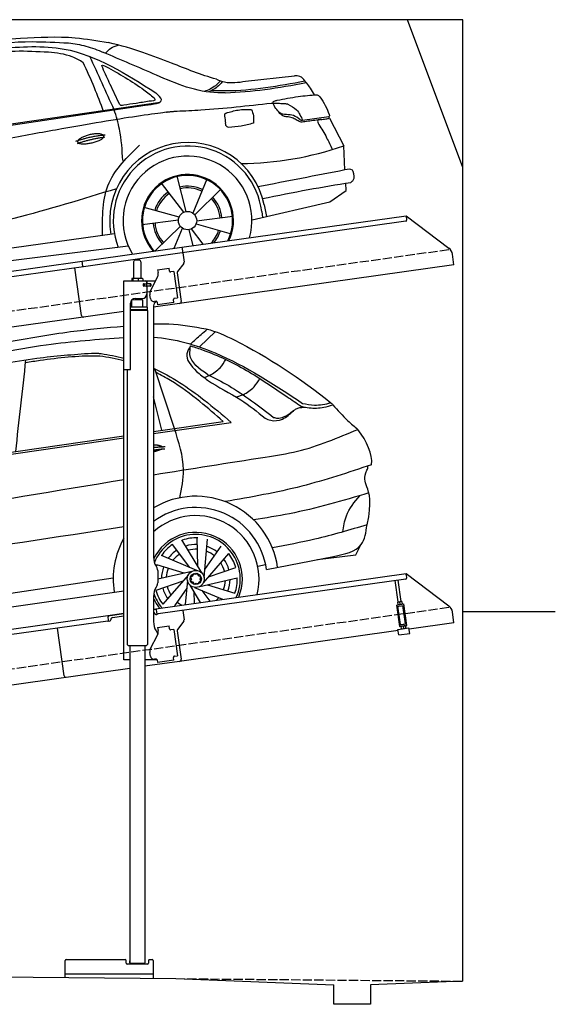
# Model space of a CAD drawing. Extents: x 524 to 6324, y 115 to 5440.
# Tile 3 of 3: x 3424 to 6324, y 115 to 5440. Entities that reach past the tile are written whole.
import ezdxf

# ---------------------------------------------------------------- set-up
doc = ezdxf.new("R2010")
doc.units = 0
doc.header["$LTSCALE"] = 10
doc.header["$MEASUREMENT"] = 0
doc.linetypes.add('GEN3', pattern=[6.25, 5, -1.25])
doc.layers.get('0').update_dxf_attribs({"linetype": 'CONTINUOUS'})
for name, color, linetype in [('3', 6, 'GEN3'), ('CAR', 1, 'CONTINUOUS'), ('SICHTBARE_KANTEN_DIN_', 7, 'CONTINUOUS')]:
    doc.layers.add(name, color=color, linetype=linetype)
doc.layers.add('AM_0', color=7, linetype='CONTINUOUS', lineweight=30)

# ---------------------------------------------------------------- blocks, each defined once
blk = doc.blocks.new('car_150_')
at = {"layer": 'CAR'}
for p, q in [((6993.7, 5277.2), (7129.2, 5288.8)), ((8349.8, 5065.2), (8614.8, 5095.9)), ((5703.5, 4603.8), (7806, 4931.3)), ((5748.6, 4619.9), (7887.1, 4949.3)), ((8659.8, 4857.1), (8801.1, 4877.5)), ((8805, 4869.2), (8883.2, 4720.4)), ((8891.2, 4589.9), (8883.2, 4720.4)), ((8033.2, 4358.3), (7982.9, 4548.5)), ((8143.1, 4534), (8068.7, 4350.5)), ((7897.5, 4510.1), (8019.3, 4353.9)), ((8079.5, 4340.6), (8219, 4479.2)), ((8810.7, 4417.6), (8898.1, 4478.2)), ((8898.1, 4478.2), (8895.6, 4518.3)), ((7994.7, 4327.2), (7804.9, 4378.7)), ((8391.6, 4316.2), (8810.7, 4417.6)), ((8455.6, 4397.8), (8469.1, 4334.6)), ((8286.5, 4333.3), (8090.4, 4305.9)), ((8442.3, 4361.7), (8446.4, 4329.7)), ((7795.4, 4285.5), (7991.5, 4312.9)), ((8002.4, 4278.2), (7867.9, 4144.6)), ((7969.2, 4159.6), (8013.2, 4268.3)), ((8048.7, 4260.5), (8071.6, 4173.8)), ((8127.2, 4182.1), (8062.7, 4264.8)), ((8087.2, 4291.6), (8277, 4240.1)), ((7646, 4233.7), (5761.2, 3956.2)), ((5689.3, 3904.2), (7721.3, 4169.7))]:
    blk.add_line(p, q, dxfattribs=at)
blk.add_circle((8041, 4309.4), 49.6, dxfattribs=at)
for centre, radius, start, end in [((8042.2, 4309.4), 422.7, 12.065, 190.707), ((8042.2, 4309.4), 403.4, 7.4461, 201.5292), ((8307.4, 6330.9), 1710.3, 270.6601, 289.6726), ((8041, 4309.4), 348.9, 345.0424, 211.6777), ((8041, 4309.4), 249, 334.6275, 221.995), ((8041, 4309.4), 244.1, 333.8517, 222.7626), ((8041, 4309.4), 186.2, 64.7762, 103.2667), ((8041, 4309.4), 176.5, 64.6018, 103.1816), ((8041, 4309.4), 186.2, 124.7762, 163.2667), ((8041, 4309.4), 176.5, 124.6018, 163.1816), ((8041, 4309.4), 176.5, 4.6018, 43.1816), ((8041, 4309.4), 186.2, 4.7762, 43.2667), ((8041, 4309.4), 186.2, 184.7762, 223.2667), ((8041, 4309.4), 176.5, 184.6018, 223.1816), ((8041, 4309.4), 176.5, 316.6896, 343.1816), ((8041, 4309.4), 186.2, 320.3371, 343.2667)]:
    blk.add_arc(centre, radius, start, end, dxfattribs=at)
for points, degree, knots in [([(7129.2, 5288.8), (7228.1, 5294.9), (7387.4, 5304.7), (7544.3, 5278.3), (7603.8, 5268.4)], 3, [0, 0, 0, 0, 296.050466, 476.332401, 476.332401, 476.332401, 476.332401]), ([(6590.3, 5194.3), (6790.1, 5231.4), (7055.2, 5280.6), (7323.2, 5267.8), (7389.2, 5264.7)], 3, [0, 0, 0, 0, 605.994997, 803.781644, 803.781644, 803.781644, 803.781644]), ([(7280.4, 5213.4), (7220.4, 5216.3), (7078, 5223.2), (6937, 5200.9), (6855.4, 5188)], 3, [0, 0, 0, 0, 179.578451, 426.729981, 426.729981, 426.729981, 426.729981]), ([(7010.2, 5233), (7130.8, 5242.4), (7438, 5266.3), (7702.5, 5100), (7863.2, 4999)], 3, [0, 0, 0, 0, 355.261483, 904.814862, 904.814862, 904.814862, 904.814862]), ([(7389.2, 5264.7), (7420.8, 5260.7), (7486.1, 5252.6), (7547.1, 5227.9), (7578.6, 5215.1)], 3, [0, 0, 0, 0, 95.129403, 196.544102, 196.544102, 196.544102, 196.544102]), ([(7590.1, 5210.4), (7598.8, 5221.2), (7616.6, 5243), (7643.8, 5250.6), (7657.5, 5254.4)], 3, [0, 0, 0, 0, 40.483158, 82.304269, 82.304269, 82.304269, 82.304269]), ([(8191, 5074.7), (8107.9, 5098.3), (7930.3, 5167), (7746.4, 5237.4), (7603.8, 5268.4)], 3, [5.571538, 5.571538, 5.571538, 5.571538, 32.165526, 64.936902, 64.936902, 64.936902, 64.936902]), ([(7469.5, 5159.8), (7450.1, 5170.8), (7392.1, 5203.7), (7325, 5209.6), (7280.4, 5213.4)], 3, [0, 0, 0, 0, 66.345015, 198.470892, 198.470892, 198.470892, 198.470892]), ([(8238.8, 5002.4), (8225.9, 5001.9), (8097.3, 4997.4), (7874.9, 5091.2), (7673.8, 5175.3), (7578.6, 5215.1)], 3, [0, 0, 0, 0, 38.601997, 385.248101, 697.121472, 697.121472, 697.121472, 697.121472]), ([(7582.2, 4896.4), (7565.7, 4939), (7531.3, 5028.2), (7490.7, 5114.7), (7469.5, 5159.8)], 3, [0, 0, 0, 0, 136.989327, 286.582756, 286.582756, 286.582756, 286.582756]), ([(7575.1, 5131.1), (7572.7, 5136.8), (7566.4, 5151.1), (7582.7, 5144.2), (7592.5, 5140)], 3, [0, 0, 0, 0, 14.214257, 36.026738, 36.026738, 36.026738, 36.026738]), ([(7668, 4935.3), (7650.2, 4969.8), (7620.8, 5036.6), (7588.5, 5099.8), (7575.1, 5131.1)], 3, [2.591518, 2.591518, 2.591518, 2.591518, 14.396583, 24.038621, 24.038621, 24.038621, 24.038621]), ([(7592.5, 5140), (7663.4, 5100.7), (7754.6, 5050.2), (7836.7, 4986.2), (7855.1, 4971.8)], 3, [0, 0, 0, 0, 242.296972, 312.074439, 312.074439, 312.074439, 312.074439]), ([(8213.4, 5067), (8204.8, 5057.5), (8180.8, 5030.7), (8147.4, 5016.7), (8125.8, 5007.6)], 3, [0, 0, 0, 0, 37.936628, 106.922734, 106.922734, 106.922734, 106.922734]), ([(8224.6, 5063.8), (8219.5, 5057.3), (8207.5, 5042.1), (8182.3, 5022), (8161, 5011.9), (8149.7, 5006.6)], 3, [0, 0, 0, 0, 24.71914, 58.083873, 95.394075, 95.394075, 95.394075, 95.394075]), ([(8163.6, 5014.3), (8190.3, 5013.8), (8360.5, 5010.7), (8528.5, 5042.5), (8670.3, 5069.3)], 3, [0, 0, 0, 0, 79.824219, 510.28314, 510.28314, 510.28314, 510.28314]), ([(8191, 5074.7), (8205.8, 5069.3), (8256.7, 5050.7), (8311.1, 5059.2), (8349.8, 5065.2)], 3, [0, 0, 0, 0, 46.804205, 160.961784, 160.961784, 160.961784, 160.961784]), ([(8240.9, 5001), (8312.1, 5006.7), (8458.8, 5018.5), (8603.3, 5046.3), (8677.8, 5060.7)], 3, [0, 0, 0, 0, 213.973217, 441.202015, 441.202015, 441.202015, 441.202015]), ([(8659.2, 5083.2), (8653.8, 5087.2), (8640.8, 5096.8), (8624.4, 5096.2), (8614.8, 5095.9)], 3, [0, 0, 0, 0, 19.609343, 47.348199, 47.348199, 47.348199, 47.348199]), ([(8723.8, 4994.4), (8716.5, 5006.5), (8697.8, 5038.1), (8673.9, 5066), (8659.2, 5083.2)], 3, [0, 0, 0, 0, 42.278278, 110.016544, 110.016544, 110.016544, 110.016544]), ([(7827.4, 4952.7), (7804.1, 4948.8), (7758.6, 4941.2), (7712.9, 4934.3), (7690.7, 4930.9)], 3, [0, 0, 0, 0, 70.948783, 138.444185, 138.444185, 138.444185, 138.444185]), ([(7806, 4931.3), (7851.9, 4937.1), (7921.3, 4946), (7877.9, 4985.6), (7863.2, 4999)], 3, [0, 0, 0, 0, 93.644646, 141.842533, 141.842533, 141.842533, 141.842533]), ([(7855.1, 4971.8), (7856.9, 4969.4), (7866.6, 4956.8), (7844.9, 4954.5), (7827.4, 4952.7)], 3, [0, 0, 0, 0, 8.218705, 42.579443, 42.579443, 42.579443, 42.579443]), ([(8499.4, 4953.2), (8499.6, 4954.1), (8500.1, 4956.8), (8502.7, 4957.8), (8504.4, 4958.4)], 3, [0, 0, 0, 0, 2.821477, 7.666518, 7.666518, 7.666518, 7.666518]), ([(8514.3, 4920.1), (8507.6, 4929.7), (8500.3, 4940.1), (8499.5, 4952.2), (8499.4, 4953.2)], 3, [0, 0, 0, 0, 33.566473, 36.446484, 36.446484, 36.446484, 36.446484]), ([(8504.4, 4958.4), (8507.8, 4959.8), (8513.2, 4962), (8519, 4963.1), (8521.1, 4963.5)], 3, [0, 0, 0, 0, 10.993467, 17.505662, 17.505662, 17.505662, 17.505662]), ([(8521.1, 4963.5), (8558.7, 4971.4), (8629.4, 4986.3), (8701.3, 4992.4), (8734.9, 4995.3)], 3, [0, 0, 0, 0, 115.283952, 216.335245, 216.335245, 216.335245, 216.335245]), ([(8734.9, 4995.3), (8735.5, 4995.3), (8742.3, 4994.7), (8774, 4959.5), (8789.9, 4921.4), (8803.6, 4888.9)], 3, [0, 0, 0, 0, 1.734697, 20.495648, 128.700618, 128.700618, 128.700618, 128.700618]), ([(7687.8, 4631.1), (7684.2, 4688.1), (7678.4, 4781.5), (7650.4, 4870.6), (7639.4, 4905.3)], 3, [0, 0, 0, 0, 170.454794, 279.374153, 279.374153, 279.374153, 279.374153]), ([(7690.7, 4930.9), (7682.9, 4929), (7673.3, 4926.7), (7668.9, 4934), (7668, 4935.3)], 3, [0, 0, 0, 0, 20.033107, 24.561149, 24.561149, 24.561149, 24.561149]), ([(8489.1, 4946.9), (8362.2, 4931.3), (8192.7, 4910.5), (8022.3, 4901.3), (7979.4, 4899)], 3, [0, 0, 0, 0, 383.276615, 511.9713, 511.9713, 511.9713, 511.9713]), ([(8244.9, 4892.1), (8266.5, 4899), (8311.3, 4913.4), (8358.3, 4912.8), (8382.6, 4912.4)], 3, [0, 0, 0, 0, 67.706114, 140.005181, 140.005181, 140.005181, 140.005181]), ([(8382.6, 4912.4), (8386.9, 4901.5), (8396, 4877.8), (8394.2, 4852.5), (8393.3, 4838.9)], 3, [0, 0, 0, 0, 34.900949, 75.090232, 75.090232, 75.090232, 75.090232]), ([(8645.2, 4860.1), (8634.4, 4868.9), (8603, 4892.4), (8542.9, 4879.7), (8521, 4910.7), (8514.3, 4920.1)], 3, [0.658544, 0.658544, 0.658544, 0.658544, 4.748765, 12.290755, 15.589596, 15.589596, 15.589596, 15.589596]), ([(8581.1, 4874.9), (8574.1, 4874.8), (8553.6, 4874.6), (8539.3, 4890.4), (8529.9, 4900.7)], 3, [0, 0, 0, 0, 20.376363, 59.606847, 59.606847, 59.606847, 59.606847]), ([(8578.5, 4942.4), (8595.8, 4933.8), (8633.1, 4915.4), (8650.5, 4877.5), (8659.8, 4857.1)], 3, [0, 0, 0, 0, 56.143574, 121.02194, 121.02194, 121.02194, 121.02194]), ([(8245.8, 4892.2), (8242.8, 4891.2), (8235.4, 4888.9), (8236.5, 4880.8), (8237.1, 4876.1)], 3, [0, 0, 0, 0, 8.69426, 20.870259, 20.870259, 20.870259, 20.870259]), ([(8629.7, 4855.7), (8623.1, 4860), (8608.2, 4869.6), (8590.8, 4873), (8581.1, 4874.9)], 3, [0, 0, 0, 0, 23.382166, 52.652276, 52.652276, 52.652276, 52.652276]), ([(8664.2, 4847.7), (8660, 4847.2), (8647.9, 4845.9), (8636.9, 4851.8), (8629.7, 4855.7)], 3, [0, 0, 0, 0, 12.334473, 36.077303, 36.077303, 36.077303, 36.077303]), ([(8645.2, 4860.1), (8647, 4858.9), (8651.5, 4856.3), (8656.7, 4856.7), (8659.8, 4857.1)], 3, [0.11133, 0.11133, 0.11133, 0.11133, 0.733961, 1.64284, 1.64284, 1.64284, 1.64284]), ([(8752.5, 4860.5), (8727.9, 4857.2), (8698.8, 4853.2), (8669.8, 4848.6), (8664.2, 4847.7)], 3, [0, 0, 0, 0, 7.10149, 8.807008, 8.807008, 8.807008, 8.807008]), ([(8759.3, 4861.5), (8751.5, 4860.6), (8734.7, 4858.6), (8743.2, 4843.3), (8747.8, 4835.1)], 3, [0, 0, 0, 0, 18.78232, 40.52492, 40.52492, 40.52492, 40.52492]), ([(8757.3, 4861.2), (8766.9, 4862.5), (8782.9, 4864.6), (8798.7, 4867.9), (8805, 4869.2)], 3, [0, 0, 0, 0, 29.138804, 48.348385, 48.348385, 48.348385, 48.348385]), ([(8803.6, 4888.9), (8804.6, 4886.7), (8806.7, 4882.3), (8803, 4879.1), (8801.1, 4877.5)], 3, [0, 0, 0, 0, 6.560892, 13.117252, 13.117252, 13.117252, 13.117252]), ([(8260.3, 4814.7), (8256.8, 4815.3), (8246, 4817.1), (8244, 4829), (8242.7, 4837)], 3, [0, 0, 0, 0, 9.934216, 31.059147, 31.059147, 31.059147, 31.059147]), ([(8393.3, 4838.9), (8371.3, 4832.7), (8327.5, 4820.2), (8282.1, 4816.4), (8259.4, 4814.5)], 3, [0, 0, 0, 0, 68.25117, 136.398239, 136.398239, 136.398239, 136.398239]), ([(8747.8, 4835.1), (8762.5, 4811.6), (8789.4, 4768.5), (8811, 4722.5), (8820.8, 4701.6)], 3, [0, 0, 0, 0, 83.27798, 152.299671, 152.299671, 152.299671, 152.299671]), ([(7442.5, 4729.7), (7440.4, 4737.7), (7458.8, 4757), (7537.7, 4789), (7634.5, 4769.9), (7553.7, 4725.9), (7469.8, 4714.2), (7444.6, 4721.7), (7442.5, 4729.7)], 5, [0, 0, 0, 0, 0, 0, 0.300106, 0.500106, 0.700106, 1, 1, 1, 1, 1, 1]), ([(7581.1, 4224.1), (7579.8, 4324.9), (7577.1, 4516.8), (7713.1, 4650.8), (7777.7, 4714.5)], 3, [0, 0, 0, 0, 288.299349, 549.189347, 549.189347, 549.189347, 549.189347]), ([(8935.7, 4582.7), (8934.4, 4584.7), (8925.5, 4598.3), (8907, 4593.8), (8891.2, 4589.9)], 3, [0, 0, 0, 0, 6.947087, 47.332504, 47.332504, 47.332504, 47.332504]), ([(8922.6, 4523), (8927.9, 4526.8), (8946.9, 4540.2), (8940.4, 4564.9), (8935.7, 4582.7)], 3, [0, 0, 0, 0, 18.607322, 66.126339, 66.126339, 66.126339, 66.126339]), ([(7654.8, 4478.5), (7470.6, 4420.5), (6844.5, 4223.3), (6193.7, 4129.8), (5734.4, 4063.7)], 3, [0, 0, 0, 0, 579.00444, 1967.110779, 1967.110779, 1967.110779, 1967.110779]), ([(8446.2, 4431.7), (8528.5, 4449), (8686.8, 4482.3), (8846.1, 4509.8), (8922.6, 4523)], 3, [0, 0, 0, 0, 252.396589, 485.064773, 485.064773, 485.064773, 485.064773])]:
    blk.add_open_spline(points, degree=degree, knots=knots, dxfattribs=at)
for points, degree in [([(7639.4, 4905.3), (7594.8, 5000.9), (7550.3, 5096.5), (7505.7, 5192.1)], 3), ([(8578.5, 4942.4), (8576.8, 4945.2), (8489.1, 4946.9)], 2), ([(7979.4, 4899), (7725, 4888.3), (5338.8, 4399.4)], 2), ([(8237.1, 4876.1), (8239, 4863.1), (8240.8, 4850), (8242.7, 4837)], 3), ([(8805, 4869.2), (8803.7, 4871.9), (8802.4, 4874.7), (8801.1, 4877.5)], 3), ([(7432.9, 4733.6), (7502, 4760.2), (7591.2, 4770)], 2), ([(7441.9, 4722), (7513, 4747.3), (7590.2, 4757.9)], 2), ([(8891.2, 4589.9), (8734.4, 4558.1), (8577.5, 4526.3), (8420.6, 4494.5)], 3)]:
    blk.add_open_spline(points, degree=degree, dxfattribs=at)
blk = doc.blocks.new('Car 175  EG')
at = {"layer": 'CAR'}
for p, q in [((17942.7, 2925.1), (18029.7, 3007.7)), ((17807.2, 2484.1), (17701.6, 2806.9)), ((17998.3, 2771.1), (17969.5, 2758.7)), ((18179.5, 2666.2), (18144.5, 2652.6)), ((17738.9, 2474.2), (17694.5, 2655.1)), ((17694.5, 2467.7), (18071.6, 2522.7)), ((17694.5, 2456.6), (18114.8, 2517.3)), ((15837.3, 2188.3), (17534.5, 2433.4)), ((15904.4, 2206.8), (17534.5, 2444.4)), ((17955.3, 1703.5), (17848.1, 1882.3)), ((17933.5, 1739.9), (17930.9, 1895.1)), ((17968.7, 1678.3), (17987, 1886)), ((17890.7, 1732.6), (17797.3, 1856.7)), ((17972.4, 1720.6), (18061.5, 1847.8)), ((18790.6, 1800.4), (18815.7, 1851.6)), ((17929.7, 1716), (17737.9, 1797.6)), ((17964.7, 1650.1), (18101.6, 1807.4)), ((18306.1, 1721.4), (18669.7, 1792.2)), ((18582, 1775.1), (18790.6, 1800.4)), ((18790.6, 1800.4), (18790.6, 1800.4)), ((17860.4, 1701.6), (17711.9, 1747)), ((17901.7, 1711.1), (17717.5, 1668.7)), ((17992.6, 1682.1), (18139.4, 1732.6)), ((18258.8, 1739.1), (18301.3, 1749.3)), ((18262.9, 1713), (18263.1, 1713.1)), ((17476, 1674.8), (15621.3, 1399.3)), ((17854, 1658.6), (17707.2, 1608.1)), ((17881.9, 1690.6), (17744.9, 1533.3)), ((17877.9, 1662.4), (17866.4, 1531.8)), ((17944.9, 1629.7), (18148.1, 1676.4)), ((15569.8, 1327.3), (17534.5, 1606.5)), ((17874.2, 1620.1), (17807.2, 1524.5)), ((17891.3, 1637.2), (17947.6, 1543.3)), ((17913.1, 1600.9), (17914.1, 1538.6)), ((17916.9, 1624.7), (18068.4, 1560.2)), ((17955.9, 1608.1), (17999.3, 1550.5)), ((17986.2, 1639.2), (18134.7, 1593.7))]:
    blk.add_line(p, q, dxfattribs=at)
for points in [[(17905.8, 1686.2), (17894.4, 1680.6), (17899.7, 1669.8)], [(17899.7, 1669.8), (17895.5, 1658.4), (17907.5, 1653.9)], [(17920.9, 1693.7), (17910, 1697.7), (17905.8, 1686.2)], [(17907.5, 1653.9), (17913.7, 1641.3), (17925.7, 1647.2)], [(17937.8, 1687.5), (17932, 1699.2), (17920.9, 1693.7)], [(17925.7, 1647.2), (17936.6, 1643.2), (17940.8, 1654.6)], [(17946.4, 1669.9), (17951.1, 1682.6), (17937.8, 1687.5)], [(17940.8, 1654.6), (17951.4, 1659.8), (17946.4, 1669.9)]]:
    blk.add_lwpolyline(points, dxfattribs=at)
for radius in [46.1, 30.3]:
    blk.add_circle((17923.3, 1670.4), radius, dxfattribs=at)
for centre, radius, start, end in [((17923.3, 1670.4), 447.3, 8.0671, 120.7621), ((17923.3, 1670.6), 386.1, 7.5724, 126.344), ((17923.3, 1670.4), 342.3, 345.8099, 131.9522), ((17923.3, 1670.4), 252, 337.145, 154.8531), ((17923.3, 1670.4), 447.3, 150.3599, 189.1903), ((17923.3, 1670.4), 240.7, 335.5176, 158.5341), ((17926.3, 1667.8), 224.9, 88.0717, 109.5368), ((17923.3, 1670.4), 224.9, 124.0717, 145.5368), ((17923.3, 1670.4), 186, 123.4635, 143.1092), ((17923.3, 1670.4), 186, 87.4635, 107.1092), ((17923.3, 1670.4), 160.5, 86.9034, 104.8524), ((17923.3, 1670.4), 160.5, 50.9034, 68.8524), ((17923.3, 1670.4), 186, 51.4635, 71.1092), ((17923.3, 1670.4), 160.5, 122.9034, 140.8524), ((17923.3, 1670.4), 160.5, 14.9034, 32.8524), ((17923.3, 1670.4), 186, 15.4635, 35.1092), ((17923.3, 1670.4), 224.9, 16.0717, 37.5368), ((17923.3, 1670.4), 224.9, 160.0717, 162.5691), ((17923.3, 1670.4), 186, 159.4635, 179.1092), ((17923.3, 1670.4), 160.5, 158.9034, 176.8524), ((17923.3, 1670.4), 160.5, 338.9034, 356.8524), ((17923.3, 1670.4), 186, 339.4635, 359.1092), ((17923.3, 1670.4), 224.9, 340.0717, 1.5368), ((17923.3, 1670.4), 224.9, 196.0717, 217.5368), ((17923.3, 1670.4), 186, 195.4635, 215.1092), ((17923.3, 1670.4), 160.5, 194.9034, 212.8524), ((17923.3, 1670.4), 252, 204.7758, 218.5906), ((17923.3, 1670.4), 240.7, 199.0232, 220.2006), ((17923.3, 1670.4), 160.5, 230.9034, 242.1976), ((17923.3, 1670.4), 160.5, 314.3716, 320.8524), ((17923.3, 1670.4), 186, 231.4635, 231.5763)]:
    blk.add_arc(centre, radius, start, end, dxfattribs=at)
for points, degree, knots in [([(16902.4, 2952.8), (17016.6, 2972.7), (17226.3, 3009.3), (17438, 3029.4), (17534.5, 3037.6)], 3, [0, 0, 0, 0, 347.738814, 638.059887, 638.059887, 638.059887, 638.059887]), ([(17694.5, 3049.3), (17721.9, 3050.5), (17817.8, 3052.9), (17912.6, 3035), (17980.2, 3022.2)], 3, [36.023232, 36.023232, 36.023232, 36.023232, 118.259253, 323.761641, 323.761641, 323.761641, 323.761641]), ([(17894.3, 2940.5), (17913.4, 2958.3), (17943.1, 2985.9), (17974.2, 3011.8), (17985.2, 3021)], 3, [0, 0, 0, 0, 78.428284, 121.48938, 121.48938, 121.48938, 121.48938]), ([(17980.2, 3022.2), (18034.4, 3009.8), (18273.4, 2897.4), (18490.6, 2755.8), (18654.8, 2622.5)], 3, [0, 0, 0, 0, 159.874644, 787.271793, 787.271793, 787.271793, 787.271793]), ([(15618.2, 2264.7), (15674.3, 2311.2), (15844.4, 2452.1), (16141.1, 2707.5), (16615.8, 2842.2), (17080.9, 2943.8), (17393.7, 2966.3), (17534.5, 2975.9)], 3, [0, 0, 0, 0, 218.844855, 663.888154, 1156.086056, 1672.421782, 2095.069104, 2095.069104, 2095.069104, 2095.069104]), ([(17694.5, 2978.2), (17808.4, 2969.7), (18101.8, 2885.4), (18349.4, 2720.7), (18501.7, 2619.5)], 3, [139.277208, 139.277208, 139.277208, 139.277208, 481.738996, 1029.18941, 1029.18941, 1029.18941, 1029.18941]), ([(17895.3, 2930.6), (17886.3, 2916.6), (17856.6, 2869.7), (17897.6, 2824.4), (17926.4, 2792.6)], 3, [0, 0, 0, 0, 46.680661, 155.623615, 155.623615, 155.623615, 155.623615]), ([(17986.3, 2775.9), (17941.4, 2807.8), (17882.3, 2849.9), (17892.7, 2914.9), (17895.3, 2930.6)], 3, [0, 0, 0, 0, 144.333292, 190.14637, 190.14637, 190.14637, 190.14637]), ([(17895.3, 2930.6), (17918, 2923.4), (18022.9, 2890), (18201.4, 2803.7), (18370.2, 2688.1), (18468.2, 2621.9), (18494.3, 2604.2)], 3, [0, 0, 0, 0, 71.558507, 330.215647, 590.333374, 685.04901, 685.04901, 685.04901, 685.04901]), ([(15870.3, 2323.5), (15905.1, 2361.8), (16002.8, 2464), (16183.7, 2597.6), (16428.6, 2705), (16716.3, 2804.6), (17034, 2867.2), (17259.6, 2884.4), (17358.3, 2891.9)], 3, [117.352309, 117.352309, 117.352309, 117.352309, 272.540859, 541.806129, 784.156862, 1072.446581, 1454.195977, 1751.061842, 1751.061842, 1751.061842, 1751.061842]), ([(17404.3, 2875.7), (17398, 2875.8), (17289.8, 2877.4), (17155.3, 2862.8), (17028.2, 2843.7), (17002, 2839.5)], 3, [0, 0, 0, 0, 18.992086, 324.700837, 404.11148, 404.11148, 404.11148, 404.11148]), ([(17358.3, 2891.9), (17369.2, 2891.8), (17386.8, 2891.7), (17404.3, 2890.1), (17411, 2889.5)], 3, [0, 0, 0, 0, 32.704524, 52.753406, 52.753406, 52.753406, 52.753406]), ([(17998.3, 2771.1), (18018.8, 2783.4), (18055.1, 2805.3), (18076.4, 2841.6), (18085.7, 2857.5)], 3, [0, 0, 0, 0, 70.351085, 124.58113, 124.58113, 124.58113, 124.58113]), ([(17694.5, 2810.2), (17791.8, 2766.1), (17936.9, 2668.7), (18066.4, 2558.5), (18114.8, 2517.3)], 3, [295.386562, 295.386562, 295.386562, 295.386562, 615.655515, 806.888338, 806.888338, 806.888338, 806.888338]), ([(18071.6, 2522.7), (18029.9, 2558.7), (17939, 2637.2), (17818.8, 2727.3), (17735.2, 2773.2), (17708.3, 2786.4)], 3, [0, 0, 0, 0, 165.293778, 360.516734, 449.744426, 449.744426, 449.744426, 449.744426]), ([(17926.4, 2792.6), (17946.3, 2776.6), (18020.7, 2716.8), (18158.7, 2652.9), (18256.2, 2574.6), (18299.4, 2540)], 3, [0, 0, 0, 0, 76.699266, 285.687388, 451.149568, 451.149568, 451.149568, 451.149568]), ([(17986.3, 2775.9), (18025.5, 2757.3), (18152.1, 2692.4), (18265.4, 2605.1), (18344.3, 2544.3)], 3, [173.791125, 173.791125, 173.791125, 173.791125, 304.040601, 601.261725, 601.261725, 601.261725, 601.261725]), ([(18179.5, 2666.2), (18200.8, 2678.9), (18238.2, 2701.2), (18260.2, 2738.5), (18269.7, 2754.5)], 3, [0, 0, 0, 0, 72.9543, 128.034568, 128.034568, 128.034568, 128.034568]), ([(18494.3, 2604.2), (18508.5, 2601.2), (18548.8, 2592.8), (18607.9, 2594.4), (18649.3, 2607.5), (18665.1, 2612.6)], 3, [0, 0, 0, 0, 43.515092, 123.529277, 173.371696, 173.371696, 173.371696, 173.371696]), ([(18501.7, 2619.5), (18522.8, 2615.5), (18573.8, 2605.7), (18624.9, 2616.3), (18654.8, 2622.5)], 3, [0, 0, 0, 0, 63.99047, 154.400827, 154.400827, 154.400827, 154.400827]), ([(18665.1, 2612.6), (18691.5, 2582.7), (18733.4, 2535), (18782.2, 2494.5), (18800.4, 2479.4)], 3, [0, 0, 0, 0, 119.274596, 190.03314, 190.03314, 190.03314, 190.03314]), ([(18299.4, 2540), (18308.9, 2535.5), (18337.9, 2522.1), (18399.7, 2530.2), (18433.7, 2562.7), (18452.2, 2580.2)], 3, [0, 0, 0, 0, 31.505533, 95.240557, 170.287739, 170.287739, 170.287739, 170.287739]), ([(18344.3, 2544.3), (18351, 2542.5), (18381.3, 2534.3), (18409.8, 2551.3), (18432.1, 2564.5)], 3, [0, 0, 0, 0, 20.52127, 92.463534, 92.463534, 92.463534, 92.463534]), ([(18432.1, 2564.5), (18440.6, 2571.9), (18454, 2583.6), (18482.7, 2598.5), (18503.6, 2599), (18518, 2599.4)], 3, [0, 0, 0, 0, 34.045961, 53.123126, 95.503119, 95.503119, 95.503119, 95.503119]), ([(17694.5, 2233.7), (17895.9, 2266.1), (18156, 2307.4), (18531.3, 2365.3), (18693.2, 2434), (18800.4, 2479.4)], 3, [2383.729371, 2383.729371, 2383.729371, 2383.729371, 2995.204796, 3172.367939, 3519.626933, 3519.626933, 3519.626933, 3519.626933]), ([(17837.2, 2109.3), (17847.2, 2159.8), (17872, 2286.3), (17831.5, 2409.9), (17807.2, 2484.1)], 3, [0, 0, 0, 0, 152.149145, 381.393919, 381.393919, 381.393919, 381.393919]), ([(17694.5, 2396.5), (17707.3, 2396.3), (17719.7, 2394.8), (17729.9, 2392.3), (17737.5, 2389.1), (17741.6, 2385.6), (17741.8, 2385.4)], 5, [0.3470471, 0.3470471, 0.3470471, 0.3470471, 0.3470471, 0.3470471, 0.500106, 0.5095952, 0.5095952, 0.5095952, 0.5095952, 0.5095952, 0.5095952]), ([(17738.5, 2372.9), (17735.1, 2370.6), (17728.9, 2367.5), (17720.3, 2364.4), (17709.7, 2361.3), (17697.6, 2358.4), (17694.5, 2357.6)], 5, [0.6133618, 0.6133618, 0.6133618, 0.6133618, 0.6133618, 0.6133618, 0.700106, 0.7294819, 0.7294819, 0.7294819, 0.7294819, 0.7294819, 0.7294819]), ([(18874.8, 2287.8), (18749.6, 2246.1), (18490.5, 2159.9), (18221.5, 2112.8), (18082.5, 2088.4)], 3, [0, 0, 0, 0, 395.380199, 818.006387, 818.006387, 818.006387, 818.006387]), ([(18850.4, 1962.9), (18879.9, 2086.6), (18846.6, 2177), (18830.3, 2220.4), (18857, 2274.5), (18855.2, 2281.3)], 3, [0, 0, 0, 0, 191.520738, 358.507699, 388.935799, 388.935799, 388.935799, 388.935799]), ([(18860.3, 2135.2), (18718.1, 2093.4), (18512.6, 2033.1), (18301.2, 2000.2), (18236.1, 1990.1)], 3, [0, 0, 0, 0, 443.803429, 641.293289, 641.293289, 641.293289, 641.293289]), ([(18719.2, 1924.7), (18723.7, 1954.3), (18734.9, 2027.9), (18782.5, 2086), (18811.1, 2120.7)], 3, [0, 0, 0, 0, 88.353055, 219.93459, 219.93459, 219.93459, 219.93459]), ([(17534.5, 1951.4), (17167.9, 1895.6), (16474.5, 1790.1), (15779.9, 1692.9), (15452.5, 1647)], 3, [47.181125, 47.181125, 47.181125, 47.181125, 1159.478774, 2151.345069, 2151.345069, 2151.345069, 2151.345069]), ([(18850.4, 1962.9), (18756.8, 1935.3), (18587.9, 1885.4), (18414.9, 1853.1), (18337.7, 1838.7)], 3, [0, 0, 0, 0, 292.507954, 527.778072, 527.778072, 527.778072, 527.778072]), ([(18669.7, 1792.2), (18729.8, 1804.4), (18831.1, 1824.9), (18844.8, 1923), (18850.4, 1962.9)], 3, [0, 0, 0, 0, 162.530029, 273.799158, 273.799158, 273.799158, 273.799158])]:
    blk.add_open_spline(points, degree=degree, knots=knots, dxfattribs=at)
for points, degree in [([(17534.5, 2850.5), (17491.6, 2861.2), (17448, 2868.5), (17404.3, 2875.7)], 3), ([(17411, 2889.5), (17452.4, 2882), (17493.8, 2874.4), (17534.5, 2864.7)], 3), ([(16948.4, 2359), (16966.9, 2524.6), (16985.4, 2690.3), (17003.8, 2856)], 3), ([(18665.1, 2612.6), (18661.7, 2615.9), (18658.2, 2619.2), (18654.8, 2622.5)], 3), ([(18874.8, 2287.8), (18881.8, 2346.7), (18850.4, 2411.4), (18800.4, 2479.4)], 3), ([(17694.5, 2381.8), (17724, 2384.9), (17756.7, 2386)], 2), ([(17694.5, 2367.9), (17723.7, 2371.9), (17755.9, 2374.3)], 2), ([(15344.8, 1838.9), (16073.8, 1963.9), (16802.9, 2088.9), (17534.5, 2207.8)], 3)]:
    blk.add_open_spline(points, degree=degree, dxfattribs=at)

msp = doc.modelspace()

# ---------------------------------------------------------------- linework, layer by layer
for p, q in [((5824.1, 5440), (524.1, 5440)), ((5824.1, 4640), (5524.1, 5440)), ((5824.1, 240), (5824.1, 5440)), ((4302.6, 4209.4), (5515.7, 4379.9)), ((5515.7, 4379.9), (5519.2, 4355.1)), ((5515.7, 4379.9), (5747.6, 4205.1)), ((5514.9, 4349.5), (4303.8, 4179.3)), ((3762.8, 4134.5), (4302.5, 4210.4)), ((4302.5, 4210.4), (4306.8, 4179.7)), ((4303.8, 4179.3), (3770.1, 4104.3)), ((4306.8, 4179.7), (4313.9, 4129.3)), ((5775.3, 4113.4), (5767.1, 4172.1)), ((1284.1, 3785.2), (3762.9, 4133.6)), ((3770.1, 4104.3), (1284.1, 3754.9)), ((3766.7, 4106.8), (3762.8, 4134.5)), ((4040.8, 4130.6), (4040.8, 4040.6)), ((4050.8, 4140.6), (4070.8, 4140.6)), ((4080.8, 4130.6), (4080.8, 4040.6)), ((5775.3, 4113.4), (4148.8, 3884.8)), ((4312, 4121.9), (4278.6, 4077.7)), ((3758.7, 3840.1), (3722.5, 4097.6)), ((4132.6, 3973.5), (4170.1, 4047.1)), ((4170.7, 4087.9), (4233.1, 4096.6)), ((4170.7, 4087.9), (4173, 4072)), ((4173.6, 4067.8), (4173, 4072)), ((4235.4, 4080.8), (4233.1, 4096.6)), ((4235.4, 4080.8), (4235.5, 4079.8)), ((4241.1, 4075.6), (4242.1, 4075.7)), ((4258, 4077.9), (4242.1, 4075.7)), ((4258, 4077.9), (4278, 3935.3)), ((4276.7, 4070.3), (4298.4, 3916)), ((3988.8, 4027.6), (4160.2, 4027.6)), ((3988.8, 3547.6), (3988.8, 4027.6)), ((4030.9, 4038.2), (4030.9, 4027.6)), ((4051.6, 4040.6), (4033.6, 4040.6)), ((4036.6, 4038.2), (4036.6, 4027.6)), ((4078.6, 4040.6), (4051.6, 4040.6)), ((4066.5, 4038.2), (4066.5, 4027.6)), ((4088.3, 4040.6), (4078.6, 4040.6)), ((4090.7, 4038.2), (4090.7, 4027.6)), ((4097.5, 4011.6), (4093.8, 4011.6)), ((4131.8, 3999.6), (4093.9, 3999.6)), ((4094.8, 4001.8), (4094.8, 4009)), ((4097.5, 4011.6), (4109.8, 4011.6)), ((4109.8, 3999.1), (4097.5, 3999.1)), ((4097.8, 4011.6), (4097.8, 3999.6)), ((4111.8, 4011.6), (4109.8, 4011.6)), ((4111.8, 4011.6), (4112.8, 4011.6)), ((4112.8, 4017.6), (4112.8, 4014.6)), ((4113.5, 4011.6), (4112.8, 4011.6)), ((4112.8, 3999.6), (4112.8, 4011.6)), ((4112.8, 3996.1), (4112.8, 3957.6)), ((4131.1, 4011.6), (4113.5, 4011.6)), ((4113.8, 4012.1), (4113.8, 4027.6)), ((4132.8, 4012.1), (4113.8, 4012.1)), ((4113.8, 3884.7), (4113.8, 3999.1)), ((4132.8, 3999.1), (4113.8, 3999.1)), ((4131.1, 4011.6), (4131.8, 4011.6)), ((4131.8, 3999.6), (4131.8, 4011.6)), ((4133.8, 4011.1), (4133.8, 4000.1)), ((4131.9, 3933), (4129.1, 3952.8)), ((4024.8, 3550.6), (4024.8, 3907.6)), ((4090.8, 3924.6), (4030.8, 3923.9)), ((4030.8, 3884.7), (4030.8, 3923.9)), ((4042.8, 3924), (4042.8, 3931.6)), ((4049.8, 3932.6), (4087.8, 3932.6)), ((4078.8, 3924.5), (4078.8, 3932.6)), ((4090.8, 3884.6), (4090.8, 3924.6)), ((4148.8, 3892.6), (4148.8, 2534.3)), ((4162.4, 3917.1), (4154.5, 3915.9)), ((4168.1, 3912.8), (4170.2, 3897.9)), ((4259.3, 3910.5), (4170.2, 3897.9)), ((4256.9, 3927.3), (4257.1, 3926.3)), ((4259.3, 3910.5), (4257.1, 3926.3)), ((4262.2, 3933.1), (4261.2, 3933)), ((4262.2, 3933.1), (4278, 3935.3)), ((3988.8, 3862.4), (1284.1, 3482.2)), ((4115.8, 3884.6), (4024.8, 3884.6)), ((4115.8, 3871.4), (4024.8, 3871.4)), ((4112.8, 3869.6), (4024.8, 3869.6)), ((4115.8, 3867.9), (4024.8, 3867.9)), ((4112.8, 3869.6), (4115.8, 3871.4)), ((4112.8, 3869.6), (4115.8, 3867.9)), ((4113.8, 3869.1), (4113.8, 3870.2)), ((4115.8, 3871.4), (4115.8, 3884.6)), ((4115.8, 3867.9), (4115.9, 2061.6)), ((3988.8, 1977.6), (3988.8, 3547.6)), ((3988.8, 3547.6), (4021.8, 3547.6)), ((4005.8, 3547.6), (4005.9, 2061.6)), ((4162.2, 2484.3), (4168.5, 2473.4)), ((4171.8, 2460.9), (4171.8, 2394.3)), ((4148.8, 2252.8), (5515.7, 2444.9)), ((5514.9, 2414.5), (4173.1, 2225.9)), ((5473.7, 2290.9), (5457.5, 2406.4)), ((5489.6, 2293.1), (5473.3, 2408.6)), ((5516.8, 2437), (5515.7, 2444.9)), ((5515.7, 2444.9), (5747.6, 2270.1)), ((5516.8, 2437), (5519.2, 2420.1)), ((4168.5, 2381.8), (4162.2, 2371)), ((4148.8, 2321), (4148.8, 2184.7)), ((5470.5, 2290.4), (5469.8, 2289.9)), ((5469.8, 2289.9), (5471.8, 2276.1)), ((5492.8, 2293.5), (5470.5, 2290.4)), ((5483.5, 2278.8), (5481.9, 2290.5)), ((5492.8, 2293.5), (5493.6, 2293.2)), ((5493.6, 2293.2), (5495.5, 2279.4)), ((4164.5, 2251), (4148.8, 2248.8)), ((4167.5, 2230.2), (4164, 2254.9)), ((4306.8, 2244.7), (4313.9, 2194.3)), ((5463.9, 2274.5), (5503.5, 2280.1)), ((5463.9, 2274.5), (5480.2, 2158.7)), ((5465, 2266.6), (5504.6, 2272.2)), ((5485.4, 2168.5), (5471.5, 2267.5)), ((5472.6, 2275.7), (5471.8, 2276.1)), ((5494.8, 2278.9), (5495.5, 2279.4)), ((5512.1, 2172.2), (5498.1, 2271.3)), ((5519.8, 2164.2), (5503.5, 2280.1)), ((5775.3, 2178.4), (5767.1, 2237.1)), ((5824.1, 2240), (6324.1, 2240)), ((1284.1, 1850.2), (3901.6, 2218)), ((3900.8, 2187.6), (1284.1, 1819.9)), ((3901.6, 2218), (3988.8, 2230.3)), ((3901.6, 2218), (3902.7, 2210.1)), ((3988.8, 2226.3), (3902.1, 2214.1)), ((3905, 2193.3), (3902.7, 2210.1)), ((3908.3, 2187.7), (3913.3, 2188.4)), ((3917.6, 2194), (3917.4, 2195)), ((3925.9, 2206.3), (3988.8, 2215.2)), ((4155.1, 2228.4), (4155.2, 2227.4)), ((4160.9, 2223.2), (4165.8, 2223.9)), ((4312, 2186.9), (4278.6, 2142.7)), ((3664.6, 1891.9), (3628.5, 2149.4)), ((3664.6, 1891.9), (3628.5, 2149.4)), ((4162.2, 2134.7), (4172.2, 2117.3)), ((4170.7, 2152.9), (4233.1, 2161.6)), ((4170.7, 2152.9), (4173, 2137)), ((4173.6, 2132.8), (4173, 2137)), ((4235.4, 2145.8), (4233.1, 2161.6)), ((4235.4, 2145.8), (4235.5, 2144.8)), ((4241.1, 2140.6), (4242.1, 2140.7)), ((4258, 2142.9), (4242.1, 2140.7)), ((4258, 2142.9), (4278, 2000.3)), ((4276.7, 2135.3), (4298.4, 1981)), ((5473.3, 2136), (4289.9, 1969.7)), ((5472.3, 2142.6), (5531.8, 2151)), ((5476.5, 2112.9), (5472.3, 2142.6)), ((5479.1, 2166.6), (5518.7, 2172.2)), ((5480.2, 2158.7), (5519.8, 2164.2)), ((5485.4, 2168.5), (5512.1, 2172.2)), ((5488.8, 2159.9), (5488.2, 2159.4)), ((5488.2, 2159.4), (5490.1, 2145.6)), ((5490.9, 2145.2), (5490.1, 2145.6)), ((5491, 2168.3), (5490.8, 2169.3)), ((5500.2, 2160), (5501.8, 2148.3)), ((5506.8, 2170.5), (5506.7, 2171.5)), ((5511.1, 2163), (5511.9, 2162.7)), ((5511.9, 2162.7), (5513.9, 2148.9)), ((5513.2, 2148.4), (5513.9, 2148.9)), ((5535.9, 2121.3), (5531.8, 2151)), ((5775.3, 2178.4), (5532.7, 2144.3)), ((4132.6, 2038.5), (4170.1, 2112.1)), ((5476.5, 2112.9), (5535.9, 2121.3)), ((4012.9, 2054.6), (4005.9, 2061.6)), ((4108.9, 2054.6), (4012.9, 2054.6)), ((4020.9, 2054.6), (4021, 338.6)), ((4100.9, 2054.6), (4101, 338.7)), ((4108.9, 2054.6), (4115.9, 2061.6)), ((4020.9, 1977.6), (3988.8, 1977.6)), ((4168.1, 1977.6), (4100.9, 1977.6)), ((4131.9, 1998), (4129.1, 2017.8)), ((4162.4, 1982.1), (4154.5, 1980.9)), ((4168.1, 1977.8), (4170.2, 1962.9)), ((4259.3, 1975.5), (4170.2, 1962.9)), ((4256.9, 1992.3), (4257.1, 1991.3)), ((4259.3, 1975.5), (4257.1, 1991.3)), ((4262.2, 1998.1), (4261.2, 1998)), ((4262.2, 1998.1), (4278, 2000.3)), ((4020.9, 1931.9), (1284.1, 1547.2)), ((4289.9, 1969.7), (4100.9, 1943.1)), ((3671, 259.7), (3671, 352.6)), ((3676, 357.6), (3996, 357.6)), ((4001, 337.6), (4001, 352.6)), ((4116, 332.6), (4006, 332.6)), ((4021, 338.6), (4021, 349.6)), ((4022, 337.6), (4021, 338.6)), ((4022, 337.6), (4100, 337.6)), ((4035, 337.6), (4035, 332.6)), ((4087, 337.6), (4087, 332.6)), ((4100, 337.6), (4101, 338.7)), ((4121, 352.6), (4121, 337.6)), ((4126, 357.6), (4141, 357.6)), ((4146, 352.6), (4146, 255.2)), ((524.1, 290), (4269.1, 254)), ((4146, 277.6), (3671, 277.6)), ((4269.1, 254), (5124.1, 219.9)), ((5124.1, 115), (5124.1, 219.9)), ((5824.1, 240), (5323.6, 219.9)), ((5323.6, 219.9), (5324.1, 115)), ((5324.1, 115), (5124.1, 115))]:
    msp.add_line(p, q)
for points in [[(4168.1, 3912.8, 0), (4168.1, 3912.8, 0), (4168.1, 3912.8, 0), (4168.1, 3912.8, 0), (4168.1, 3912.8, 0), (4168.1, 3912.8, 0), (4168.1, 3912.8, 0), (4168.1, 3912.9, 0), (4168.1, 3912.9, 0), (4168.1, 3912.9, 0), (4168.1, 3912.9, 0), (4168.1, 3912.9, 0), (4168.1, 3912.9, 0), (4168.1, 3912.9, 0), (4168.1, 3912.9, 0), (4168.1, 3912.9, 0), (4168.1, 3912.9, 0), (4168.1, 3912.9, 0), (4168.1, 3912.9, 0), (4168.1, 3912.9, 0), (4168.1, 3913, 0), (4168.1, 3913, 0), (4168.1, 3913, 0), (4168.1, 3913, 0), (4168.1, 3913, 0), (4168.1, 3913, 0), (4168.1, 3913, 0), (4168.1, 3913, 0), (4168.1, 3913, 0), (4168.1, 3913, 0), (4168.1, 3913, 0), (4168, 3913, 0), (4168, 3913, 0), (4168, 3913.1, 0), (4168, 3913.1, 0), (4168, 3913.1, 0), (4168, 3913.1, 0), (4168, 3913.1, 0), (4168, 3913.1, 0), (4168, 3913.1, 0), (4168, 3913.1, 0), (4168, 3913.1, 0), (4168, 3913.1, 0), (4168, 3913.1, 0), (4168, 3913.1, 0), (4168, 3913.1, 0), (4168, 3913.2, 0), (4168, 3913.2, 0), (4168, 3913.2, 0), (4168, 3913.2, 0), (4168, 3913.2, 0), (4168, 3913.2, 0), (4168, 3913.2, 0), (4168, 3913.2, 0), (4168, 3913.2, 0), (4168, 3913.2, 0), (4168, 3913.2, 0), (4168, 3913.2, 0), (4168, 3913.2, 0), (4168, 3913.3, 0), (4168, 3913.3, 0), (4168, 3913.3, 0), (4168, 3913.3, 0), (4168, 3913.3, 0), (4168, 3913.3, 0), (4168, 3913.3, 0), (4168, 3913.3, 0), (4168, 3913.3, 0), (4168, 3913.3, 0), (4168, 3913.3, 0), (4168, 3913.3, 0), (4168, 3913.3, 0), (4168, 3913.4, 0), (4168, 3913.4, 0), (4168, 3913.4, 0), (4168, 3913.4, 0), (4168, 3913.4, 0), (4168, 3913.4, 0), (4168, 3913.4, 0), (4168, 3913.4, 0), (4168, 3913.4, 0), (4168, 3913.4, 0), (4168, 3913.4, 0), (4168, 3913.4, 0), (4168, 3913.4, 0), (4168, 3913.5, 0), (4167.9, 3913.5, 0), (4167.9, 3913.5, 0), (4167.9, 3913.5, 0), (4167.9, 3913.5, 0), (4167.9, 3913.5, 0), (4167.9, 3913.5, 0), (4167.9, 3913.5, 0), (4167.9, 3913.5, 0), (4167.9, 3913.5, 0), (4167.9, 3913.5, 0), (4167.9, 3913.5, 0), (4167.9, 3913.5, 0), (4167.9, 3913.6, 0), (4167.9, 3913.6, 0), (4167.9, 3913.6, 0), (4167.9, 3913.6, 0), (4167.9, 3913.6, 0), (4167.9, 3913.6, 0), (4167.9, 3913.6, 0), (4167.9, 3913.6, 0), (4167.9, 3913.6, 0), (4167.9, 3913.6, 0), (4167.9, 3913.6, 0), (4167.9, 3913.6, 0), (4167.9, 3913.6, 0), (4167.9, 3913.7, 0), (4167.9, 3913.7, 0), (4167.9, 3913.7, 0), (4167.9, 3913.7, 0), (4167.9, 3913.7, 0), (4167.9, 3913.7, 0), (4167.9, 3913.7, 0), (4167.9, 3913.7, 0), (4167.9, 3913.7, 0), (4167.9, 3913.7, 0), (4167.9, 3913.7, 0), (4167.9, 3913.7, 0), (4167.9, 3913.7, 0), (4167.9, 3913.8, 0), (4167.9, 3913.8, 0), (4167.9, 3913.8, 0), (4167.8, 3913.8, 0)], [(4168.1, 1977.8, 0), (4168.1, 1977.8, 0), (4168.1, 1977.8, 0), (4168.1, 1977.8, 0), (4168.1, 1977.8, 0), (4168.1, 1977.8, 0), (4168.1, 1977.8, 0), (4168.1, 1977.9, 0), (4168.1, 1977.9, 0), (4168.1, 1977.9, 0), (4168.1, 1977.9, 0), (4168.1, 1977.9, 0), (4168.1, 1977.9, 0), (4168.1, 1977.9, 0), (4168.1, 1977.9, 0), (4168.1, 1977.9, 0), (4168.1, 1977.9, 0), (4168.1, 1977.9, 0), (4168.1, 1977.9, 0), (4168.1, 1977.9, 0), (4168.1, 1978, 0), (4168.1, 1978, 0), (4168.1, 1978, 0), (4168.1, 1978, 0), (4168.1, 1978, 0), (4168.1, 1978, 0), (4168.1, 1978, 0), (4168.1, 1978, 0), (4168.1, 1978, 0), (4168.1, 1978, 0), (4168.1, 1978, 0), (4168, 1978, 0), (4168, 1978, 0), (4168, 1978.1, 0), (4168, 1978.1, 0), (4168, 1978.1, 0), (4168, 1978.1, 0), (4168, 1978.1, 0), (4168, 1978.1, 0), (4168, 1978.1, 0), (4168, 1978.1, 0), (4168, 1978.1, 0), (4168, 1978.1, 0), (4168, 1978.1, 0), (4168, 1978.1, 0), (4168, 1978.1, 0), (4168, 1978.2, 0), (4168, 1978.2, 0), (4168, 1978.2, 0), (4168, 1978.2, 0), (4168, 1978.2, 0), (4168, 1978.2, 0), (4168, 1978.2, 0), (4168, 1978.2, 0), (4168, 1978.2, 0), (4168, 1978.2, 0), (4168, 1978.2, 0), (4168, 1978.2, 0), (4168, 1978.2, 0), (4168, 1978.3, 0), (4168, 1978.3, 0), (4168, 1978.3, 0), (4168, 1978.3, 0), (4168, 1978.3, 0), (4168, 1978.3, 0), (4168, 1978.3, 0), (4168, 1978.3, 0), (4168, 1978.3, 0), (4168, 1978.3, 0), (4168, 1978.3, 0), (4168, 1978.3, 0), (4168, 1978.3, 0), (4168, 1978.4, 0), (4168, 1978.4, 0), (4168, 1978.4, 0), (4168, 1978.4, 0), (4168, 1978.4, 0), (4168, 1978.4, 0), (4168, 1978.4, 0), (4168, 1978.4, 0), (4168, 1978.4, 0), (4168, 1978.4, 0), (4168, 1978.4, 0), (4168, 1978.4, 0), (4168, 1978.4, 0), (4168, 1978.5, 0), (4167.9, 1978.5, 0), (4167.9, 1978.5, 0), (4167.9, 1978.5, 0), (4167.9, 1978.5, 0), (4167.9, 1978.5, 0), (4167.9, 1978.5, 0), (4167.9, 1978.5, 0), (4167.9, 1978.5, 0), (4167.9, 1978.5, 0), (4167.9, 1978.5, 0), (4167.9, 1978.5, 0), (4167.9, 1978.5, 0), (4167.9, 1978.6, 0), (4167.9, 1978.6, 0), (4167.9, 1978.6, 0), (4167.9, 1978.6, 0), (4167.9, 1978.6, 0), (4167.9, 1978.6, 0), (4167.9, 1978.6, 0), (4167.9, 1978.6, 0), (4167.9, 1978.6, 0), (4167.9, 1978.6, 0), (4167.9, 1978.6, 0), (4167.9, 1978.6, 0), (4167.9, 1978.6, 0), (4167.9, 1978.7, 0), (4167.9, 1978.7, 0), (4167.9, 1978.7, 0), (4167.9, 1978.7, 0), (4167.9, 1978.7, 0), (4167.9, 1978.7, 0), (4167.9, 1978.7, 0), (4167.9, 1978.7, 0), (4167.9, 1978.7, 0), (4167.9, 1978.7, 0), (4167.9, 1978.7, 0), (4167.9, 1978.7, 0), (4167.9, 1978.7, 0), (4167.9, 1978.8, 0), (4167.9, 1978.8, 0), (4167.9, 1978.8, 0), (4167.8, 1978.8, 0)]]:
    msp.add_polyline3d(points)
for centre, radius, start, end in [((5514.2, 4354.4), 5, 278, 8), ((5717.5, 4165.2), 50, 8, 53), ((4050.8, 4130.6), 10, 90, 180), ((4070.8, 4130.6), 10, 0, 90), ((4304, 4127.9), 10, 323, 8), ((4138.9, 4063), 35, 333, 8), ((4240.5, 4080.5), 5, 188, 278), ((4286.6, 4071.7), 10, 143, 188), ((4039.3, 4033.1), 9.81, 138.3564, 148.753), ((4034.1, 4037.9), 2.75, 100.7661, 142.4343), ((4033.7, 4038.5), 2.09, 44.8448, 91.5619), ((4029.6, 4034.1), 8.11, 30.3376, 47.0532), ((4051.5, 3993.3), 47.4, 71.4743, 108.3354), ((4078.6, 4009.3), 31.3, 67.162, 112.72), ((4085.3, 4035.2), 6.2, 28.4134, 60.7068), ((4094.8, 4011.6), 1, 48.5904, 221.4096), ((4094.8, 3999.1), 1, 138.5904, 311.4096), ((4091.8, 4009), 3, 0, 41.4096), ((4091.8, 4001.8), 3, 318.5904, 0), ((4097.5, 4014.6), 3, 228.5904, 270), ((4097.5, 3996.1), 3, 90, 131.4096), ((4102.8, 4017.6), 10, 0, 90), ((4109.8, 4014.6), 3, 270, 0), ((4109.8, 3996.1), 3, 0, 90), ((4132.8, 4011.1), 1, 0, 90), ((4132.8, 4000.1), 1, 270, 0), ((4087.8, 3957.6), 25, 270, 0), ((4163.8, 3957.6), 35, 153, 188), ((4049.8, 3907.6), 25, 90, 180), ((4151.7, 3935.7), 20, 188, 278), ((4173.8, 3892.6), 25, 108.6472, 180), ((4163.1, 3912.1), 5, 19.537, 98), ((4261.9, 3928), 5, 98, 188), ((4288.5, 3914.6), 10, 278, 8), ((3768.6, 3841.5), 10, 188, 278), ((4021.8, 3550.6), 3, 270, 0), ((4248.8, 2534.3), 100, 180, 210), ((4146.8, 2460.9), 25, 0, 30), ((5514.2, 2419.4), 5, 278, 8), ((4248.8, 2321), 100, 150, 180), ((4146.8, 2394.3), 25, 330, 0), ((5478.2, 2273.5), 17.4, 77.7758, 118.2123), ((5490.1, 2275.1), 17.4, 77.8275, 118.1868), ((5475.3, 2294), 17.3, 257.7374, 298.2906), ((5487.2, 2295.8), 17.4, 257.806, 298.1683), ((5717.5, 2230.2), 50, 8, 53), ((3900.1, 2192.6), 5, 278, 8), ((3907.7, 2192.6), 5, 221.2367, 278), ((3912.6, 2193.3), 5, 278, 8), ((3927.3, 2196.4), 10, 98, 188), ((4145.2, 2227), 10, 8, 68.7289), ((4248.8, 2184.7), 100, 180, 210), ((4160.2, 2228.1), 5, 188, 278), ((4165.1, 2228.8), 5, 278, 334.7633), ((4172.4, 2230.9), 5, 188, 278), ((4304, 2192.9), 10, 323, 8), ((4138.9, 2128), 35, 333, 8), ((4240.5, 2145.5), 5, 188, 278), ((4286.6, 2136.7), 10, 143, 188), ((5496.5, 2143), 17.4, 77.7758, 118.2123), ((5493.6, 2163.5), 17.3, 257.7374, 298.2906), ((5508.4, 2144.6), 17.4, 77.8275, 118.1868), ((5505.5, 2165.3), 17.4, 257.806, 298.1683), ((4165.9, 2364.2), 321, 254.6793, 254.6861), ((4163.8, 2022.6), 35, 153, 188), ((4151.7, 2000.7), 20, 188, 278), ((4163.1, 1977.1), 5, 19.537, 98), ((4261.9, 1993), 5, 98, 188), ((4288.5, 1979.6), 10, 278, 8), ((3674.5, 1893.3), 10, 188, 278), ((3674.5, 1893.3), 10, 188, 278), ((3676, 352.6), 5, 90, 180), ((3996, 352.6), 5, 0, 90), ((4006, 337.6), 5, 180, 270), ((4116, 337.6), 5, 270, 0), ((4126, 352.6), 5, 90, 180), ((4141, 352.6), 5, 0, 90)]:
    msp.add_arc(centre, radius, start, end)
at = {"layer": '3'}
for p, q in [((747.5, 3494.7), (5754.9, 4198.4)), ((747.5, 1559.7), (5754.9, 2263.4)), ((4269.1, 254), (5824.1, 240))]:
    msp.add_line(p, q, dxfattribs=at)
at = {"layer": 'SICHTBARE_KANTEN_DIN_'}
msp.add_arc((3769.6, 4107.2), 3, 188, 278, dxfattribs=at)

# ---------------------------------------------------------------- block references
at = {"layer": 'AM_0', "rotation": 359.5505213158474}
msp.add_blockref('car_150_', (-3741.7, 107.4), dxfattribs=at)
at = {"layer": 'AM_0'}
msp.add_blockref('Car 175  EG', (-13545.7, 745.1), dxfattribs=at)

doc.saveas('drawing.dxf')
